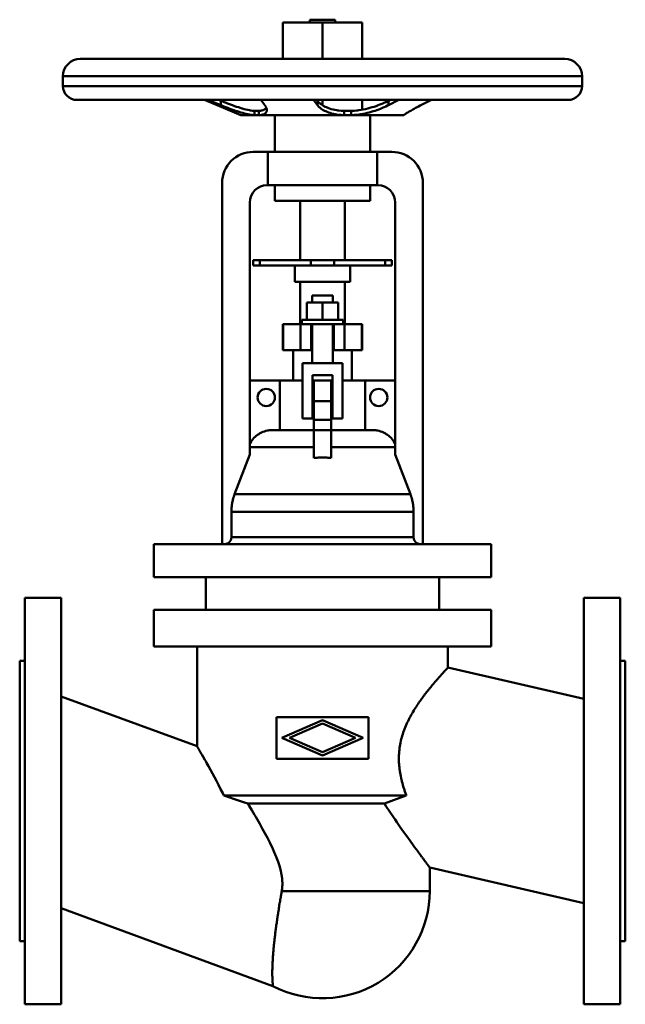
# Model space of a CAD drawing. Header units: millimetres. Extents: x 0 to 350, y -118 to 452.
import ezdxf

# ---------------------------------------------------------------- set-up
doc = ezdxf.new("R2010")
doc.units = ezdxf.units.MM
doc.layers.add('AM_0', color=7, linetype='Continuous', lineweight=30)

msp = doc.modelspace()

# ---------------------------------------------------------------- linework, layer by layer
at = {"layer": 'AM_0', "color": 7, "linetype": 'Continuous', "lineweight": 50}
for p, q in [((152, 450), (198, 450)), ((152, 450), (152, 429)), ((167.75, 451.7), (167.75, 450)), ((167.75, 451.7), (182.25, 451.7)), ((175, 450), (175, 429)), ((182.25, 450), (182.25, 451.7)), ((198, 450), (198, 429)), ((35, 429), (315, 429)), ((25, 419), (25, 413.3)), ((25, 419), (325, 419)), ((325, 413.3), (325, 419)), ((25, 413.3), (325, 413.3)), ((33, 405.3), (317, 405.3)), ((106.88, 405.3), (127.82, 396.58)), ((116.3, 402.27), (108.81, 405.29)), ((115, 405.29), (116.3, 404.77)), ((116.3, 404.77), (116.3, 402.27)), ((139.33, 405.29), (141.64, 402.27)), ((172.08, 402.27), (169.76, 405.29)), ((171.68, 405.29), (172.08, 404.77)), ((172.08, 404.77), (172.08, 402.27)), ((175, 405.3), (175, 402.24)), ((198, 405.3), (198, 399.69)), ((219.15, 405.29), (213.08, 402.27)), ((213.08, 404.77), (214.13, 405.29)), ((213.08, 404.77), (213.08, 402.27)), ((231.89, 402.27), (237.95, 405.29)), ((135.72, 399.02), (135.72, 396.53)), ((138.24, 399.02), (138.24, 396.53)), ((187.49, 399.02), (187.49, 396.53)), ((187.49, 399.02), (189.52, 399)), ((189.52, 399), (191.56, 399.02)), ((191.56, 399.02), (191.56, 396.53)), ((127.82, 396.58), (134.81, 396.58)), ((128.2, 396.5), (221.8, 396.5)), ((139.07, 396.58), (186.1, 396.58)), ((147.5, 396.5), (147.5, 375.3)), ((191.56, 396.53), (187.49, 396.53)), ((192.98, 396.58), (222.05, 396.58)), ((202.5, 375.3), (202.5, 396.5)), ((222, 396.52), (222, 396.53)), ((135, 375.3), (215, 375.3)), ((143.38, 356), (143.38, 375.3)), ((206.62, 375.3), (206.62, 356)), ((117, 148.5), (117, 357.3)), ((207, 356), (143, 356)), ((147.5, 356), (147.5, 347)), ((202.5, 347), (202.5, 356)), ((233, 357.3), (233, 148.5)), ((133, 346), (133, 200.39)), ((147.5, 347), (202.5, 347)), ((162, 347), (162, 312.6)), ((188, 312.6), (188, 347)), ((217, 200.39), (217, 346)), ((135, 312.6), (215, 312.6)), ((135, 312.6), (135, 309.6)), ((135, 309.6), (215, 309.6)), ((138.71, 312.6), (138.71, 309.6)), ((159, 309.6), (159, 300.1)), ((168.33, 312.6), (168.33, 309.6)), ((181.67, 312.6), (181.67, 309.6)), ((191, 300.1), (191, 309.6)), ((211.29, 312.6), (211.29, 309.6)), ((215, 312.6), (215, 309.6)), ((159, 300.1), (191, 300.1)), ((162, 300.1), (162, 275.7)), ((188, 275.7), (188, 300.1)), ((169, 292.2), (169, 288.2)), ((169, 292.2), (181, 292.2)), ((181, 288.2), (181, 292.2)), ((166, 278.2), (166, 288.2)), ((184, 288.2), (166, 288.2)), ((175, 278.2), (175, 288.2)), ((184, 278.2), (184, 288.2)), ((152, 275.7), (152, 260.7)), ((198, 275.7), (152, 275.7)), ((152.36, 260.7), (152.36, 275.7)), ((162.3, 260.7), (162.3, 275.7)), ((163, 278.2), (163, 275.7)), ((187, 278.2), (163, 278.2)), ((168.5, 260.7), (168.5, 275.7)), ((169, 275.7), (169, 253.2)), ((181, 253.2), (181, 275.7)), ((181.5, 260.7), (181.5, 275.7)), ((187, 275.7), (187, 278.2)), ((187.7, 260.7), (187.7, 275.7)), ((197.64, 260.7), (197.64, 275.7)), ((198, 260.7), (198, 275.7)), ((152, 260.7), (169, 260.7)), ((158, 260.7), (158, 243.2)), ((181, 260.7), (198, 260.7)), ((192, 243.2), (192, 260.7)), ((163.5, 221.2), (163.5, 253.2)), ((163.5, 253.2), (186.5, 253.2)), ((186.5, 253.2), (186.5, 221.2)), ((169.25, 246.2), (169.25, 221.2)), ((180.75, 246.2), (169.25, 246.2)), ((180.75, 221.2), (180.75, 246.2)), ((133, 243.2), (163.49, 243.2)), ((150.32, 214.5), (150.32, 243.2)), ((169.24, 243.2), (180.76, 243.2)), ((170, 198.29), (170, 243.2)), ((180, 198.29), (180, 243.2)), ((186.51, 243.2), (217, 243.2)), ((199.68, 243.2), (199.68, 214.5)), ((170, 231.2), (180, 231.2)), ((169.25, 221.2), (163.5, 221.2)), ((170, 220.42), (180, 220.42)), ((186.5, 221.2), (180.75, 221.2)), ((146.32, 214.5), (170, 214.5)), ((170, 214.42), (180, 214.42)), ((180, 214.5), (203.68, 214.5)), ((124.23, 177.47), (133, 200.39)), ((133, 204.63), (170, 204.63)), ((180, 204.63), (217, 204.63)), ((217, 200.39), (225.77, 177.47)), ((124.23, 177.47), (225.77, 177.47)), ((122.34, 152.5), (122.34, 167.21)), ((122.34, 167.21), (227.66, 167.21)), ((227.66, 167.21), (227.66, 152.5)), ((77.5, 148.5), (77.5, 129.5)), ((77.5, 148.5), (272.5, 148.5)), ((122.34, 152.5), (227.66, 152.5)), ((272.5, 129.5), (272.5, 148.5)), ((272.5, 129.5), (77.5, 129.5)), ((107.5, 129.5), (107.5, 110.5)), ((242.5, 110.5), (242.5, 129.5)), ((24, 117.5), (3, 117.5)), ((3, 117.5), (3, -117.5)), ((24, -117.5), (24, 117.5)), ((347, 117.5), (326, 117.5)), ((326, -117.5), (326, 117.5)), ((347, -117.5), (347, 117.5)), ((77.5, 110.5), (77.5, 89.3)), ((77.5, 110.5), (272.5, 110.5)), ((272.5, 89.3), (272.5, 110.5)), ((272.5, 89.3), (77.5, 89.3)), ((102.5, 89.3), (102.5, 31.67)), ((247.5, 77.14), (247.5, 89.3)), ((3, 81), (0, 81)), ((0, -81), (0, 81)), ((350, 81), (347, 81)), ((350, 81), (350, -81)), ((326, 59.01), (247.5, 77.14)), ((102.5, 31.67), (24, 60.53)), ((201.5, 48.5), (148.5, 48.5)), ((148.5, 48.5), (148.5, 24.5)), ((151.5, 36.5), (175, 46.7)), ((175, 46.7), (198.5, 36.5)), ((201.5, 24.5), (201.5, 48.5)), ((175, 44.74), (156.02, 36.5)), ((193.98, 36.5), (175, 44.74)), ((175, 26.3), (151.5, 36.5)), ((156.02, 36.5), (175, 28.26)), ((198.5, 36.5), (175, 26.3)), ((175, 28.26), (193.98, 36.5)), ((148.5, 24.5), (201.5, 24.5)), ((223.45, 3.2), (117.95, 3.2)), ((223.45, 3.2), (210.87, -1.5)), ((210.87, -1.5), (131.78, -1.5)), ((237, -52), (237, -38.47)), ((237, -38.47), (326, -59.01)), ((237, -52), (151.44, -52)), ((24, -61.99), (146.37, -106.99)), ((0, -81), (3, -81)), ((347, -81), (350, -81)), ((3, -117.5), (24, -117.5)), ((326, -117.5), (347, -117.5))]:
    msp.add_line(p, q, dxfattribs=at)
for points in [[(116.3, 404.77), (116.92, 404.52), (118.16, 404.03), (119.39, 403.55), (120.01, 403.31), (120.62, 403.08), (121.83, 402.63), (123.01, 402.2), (124.16, 401.8), (125.28, 401.41), (126.38, 401.05), (126.94, 400.87), (127.49, 400.7), (128.59, 400.37), (129.68, 400.07), (130.74, 399.8), (131.76, 399.56), (132.74, 399.37), (133.21, 399.29), (133.67, 399.21), (134.53, 399.1), (135.34, 399.04), (135.72, 399.02)], [(172.08, 404.77), (172.28, 404.52), (172.72, 404.03), (173.22, 403.55), (173.5, 403.31), (173.78, 403.08), (174.4, 402.63), (175.06, 402.2), (175.77, 401.8), (176.51, 401.41), (177.3, 401.05), (177.73, 400.87), (178.17, 400.7), (179.1, 400.37), (180.09, 400.07), (181.13, 399.8), (182.22, 399.56), (183.35, 399.37), (183.93, 399.29), (184.51, 399.21), (185.7, 399.1), (186.89, 399.04), (187.49, 399.02)], [(191.56, 399.02), (192.16, 399.04), (193.4, 399.1), (194.67, 399.21), (195.31, 399.29), (195.96, 399.37), (197.26, 399.56), (198.57, 399.8), (199.86, 400.07), (201.15, 400.37), (202.4, 400.7), (203.02, 400.87), (203.62, 401.05), (204.8, 401.41), (205.95, 401.8), (207.09, 402.2), (208.23, 402.63), (209.36, 403.08), (209.92, 403.31), (210.46, 403.55), (211.54, 404.03), (212.58, 404.52), (213.08, 404.77)], [(134.81, 396.58), (134.42, 396.62), (133.6, 396.72), (132.74, 396.87), (132.28, 396.96), (131.82, 397.05), (130.87, 397.27), (129.88, 397.52), (128.87, 397.79), (127.85, 398.09), (126.81, 398.41), (126.29, 398.58), (125.77, 398.75), (124.74, 399.1), (123.68, 399.46), (122.59, 399.85), (121.48, 400.26), (120.34, 400.69), (119.77, 400.9), (119.19, 401.13), (118.04, 401.58), (116.88, 402.04), (116.3, 402.27)], [(135.72, 399.02), (135.93, 399.01), (136.34, 399.01), (136.76, 399), (136.98, 399)], [(136.98, 399), (137.19, 399), (137.61, 399.01), (138.03, 399.01), (138.24, 399.02)], [(138.24, 399.02), (138.41, 399.03), (138.76, 399.05), (139.1, 399.08), (139.27, 399.1), (139.43, 399.12), (139.75, 399.18), (140.05, 399.24), (140.34, 399.31), (140.62, 399.4), (140.88, 399.49), (141, 399.54), (141.12, 399.59), (141.35, 399.71), (141.56, 399.83), (141.75, 399.96), (141.93, 400.09), (142.09, 400.24), (142.17, 400.31), (142.24, 400.39), (142.36, 400.55), (142.48, 400.71), (142.53, 400.8)], [(142.82, 399.45), (142.82, 399.33), (142.79, 399.1), (142.75, 398.88), (142.72, 398.77), (142.69, 398.66), (142.6, 398.45), (142.49, 398.24), (142.36, 398.04), (142.2, 397.85), (142.01, 397.66), (141.91, 397.58), (141.8, 397.49), (141.57, 397.33), (141.31, 397.19), (141.03, 397.05), (140.72, 396.93), (140.39, 396.83), (140.21, 396.78), (140.04, 396.74), (139.66, 396.66), (139.27, 396.6), (139.07, 396.58)], [(141.64, 402.27), (141.71, 402.18), (141.83, 402.01), (141.95, 401.85), (142, 401.76), (142.06, 401.68), (142.16, 401.52), (142.25, 401.35), (142.34, 401.19), (142.42, 401.03), (142.49, 400.87), (142.53, 400.79), (142.56, 400.71), (142.62, 400.55), (142.67, 400.4), (142.71, 400.25), (142.75, 400.1), (142.78, 399.95), (142.79, 399.88), (142.8, 399.8), (142.81, 399.66), (142.82, 399.52), (142.82, 399.45)], [(186.1, 396.58), (185.54, 396.62), (184.43, 396.72), (183.35, 396.87), (182.81, 396.96), (182.29, 397.05), (181.27, 397.27), (180.28, 397.52), (179.35, 397.79), (178.46, 398.09), (177.63, 398.41), (177.24, 398.58), (176.86, 398.75), (176.14, 399.1), (175.47, 399.46), (174.82, 399.85), (174.21, 400.26), (173.65, 400.69), (173.39, 400.9), (173.14, 401.13), (172.67, 401.58), (172.26, 402.04), (172.08, 402.27)], [(213.08, 402.27), (212.61, 402.04), (211.64, 401.58), (210.64, 401.13), (210.13, 400.9), (209.61, 400.69), (208.56, 400.26), (207.5, 399.85), (206.43, 399.46), (205.35, 399.1), (204.28, 398.75), (203.72, 398.58), (203.16, 398.41), (202, 398.09), (200.82, 397.79), (199.62, 397.52), (198.4, 397.27), (197.18, 397.05), (196.57, 396.96), (195.96, 396.87), (194.75, 396.72), (193.57, 396.62), (192.98, 396.58)], [(222.05, 396.58), (222.09, 396.62), (222.23, 396.72), (222.42, 396.87), (222.55, 396.96), (222.68, 397.05), (223, 397.27), (223.38, 397.52), (223.81, 397.79), (224.29, 398.09), (224.82, 398.41), (225.09, 398.58), (225.38, 398.75), (225.97, 399.1), (226.61, 399.46), (227.3, 399.85), (228.04, 400.26), (228.82, 400.69), (229.23, 400.9), (229.66, 401.13), (230.52, 401.58), (231.43, 402.04), (231.89, 402.27)], [(135.72, 396.53), (135.57, 396.53), (135.27, 396.55), (134.97, 396.56), (134.81, 396.58)], [(138.24, 396.53), (137.81, 396.52), (136.98, 396.52), (136.15, 396.52), (135.72, 396.53)], [(139.07, 396.58), (138.93, 396.56), (138.66, 396.55), (138.38, 396.53), (138.24, 396.53)], [(187.49, 396.53), (187.25, 396.53), (186.79, 396.55), (186.32, 396.56), (186.1, 396.58)], [(192.98, 396.58), (192.74, 396.56), (192.27, 396.55), (191.8, 396.53), (191.56, 396.53)], [(222, 396.53), (222, 396.53), (222.01, 396.55), (222.03, 396.56), (222.05, 396.58)], [(133, 206.57), (133.22, 206.97), (133.71, 207.76), (134.24, 208.51), (134.53, 208.87), (134.82, 209.22), (135.41, 209.88), (136.03, 210.48), (136.7, 211.07), (137.43, 211.63), (138.2, 212.15), (138.59, 212.39), (138.99, 212.62), (139.79, 213.03), (140.59, 213.38), (141.41, 213.69), (142.28, 213.96), (143.18, 214.17), (143.63, 214.26), (144.09, 214.34), (145, 214.44), (145.89, 214.49), (146.32, 214.5)], [(203.68, 214.5), (204.11, 214.49), (205, 214.44), (205.91, 214.34), (206.37, 214.26), (206.82, 214.17), (207.72, 213.96), (208.59, 213.69), (209.41, 213.38), (210.21, 213.03), (211.01, 212.62), (211.41, 212.39), (211.8, 212.15), (212.57, 211.63), (213.3, 211.07), (213.97, 210.48), (214.59, 209.88), (215.18, 209.22), (215.47, 208.87), (215.76, 208.51), (216.29, 207.76), (216.78, 206.97), (217, 206.57)], [(180, 198.29), (179.72, 198.33), (179.17, 198.38), (178.61, 198.44), (178.33, 198.46), (178.06, 198.48), (177.5, 198.51), (176.95, 198.54), (176.39, 198.57), (175.83, 198.58), (175.28, 198.59), (175, 198.59), (174.72, 198.59), (174.17, 198.58), (173.61, 198.57), (173.05, 198.54), (172.5, 198.51), (171.94, 198.48), (171.67, 198.46), (171.39, 198.44), (170.83, 198.38), (170.28, 198.33), (170, 198.29)], [(122.34, 167.21), (122.35, 167.48), (122.36, 168.04), (122.38, 168.6), (122.39, 168.88), (122.41, 169.17), (122.46, 169.74), (122.51, 170.32), (122.58, 170.89), (122.66, 171.47), (122.75, 172.06), (122.81, 172.35), (122.86, 172.64), (122.98, 173.22), (123.11, 173.8), (123.25, 174.37), (123.4, 174.95), (123.57, 175.52), (123.65, 175.8), (123.74, 176.08), (123.93, 176.64), (124.13, 177.2), (124.23, 177.47)], [(225.77, 177.47), (225.87, 177.2), (226.07, 176.64), (226.26, 176.08), (226.35, 175.8), (226.43, 175.52), (226.6, 174.95), (226.75, 174.37), (226.89, 173.8), (227.02, 173.22), (227.14, 172.64), (227.19, 172.35), (227.25, 172.06), (227.34, 171.47), (227.42, 170.89), (227.49, 170.32), (227.54, 169.74), (227.59, 169.17), (227.61, 168.88), (227.62, 168.6), (227.64, 168.04), (227.65, 167.48), (227.66, 167.21)], [(118.2, 148.5), (118.23, 148.5), (118.28, 148.5), (118.34, 148.5), (118.37, 148.5), (118.4, 148.5), (118.46, 148.51), (118.51, 148.51), (118.57, 148.52), (118.63, 148.52), (118.69, 148.53), (118.72, 148.53), (118.75, 148.54), (118.81, 148.54), (118.87, 148.55), (118.93, 148.56), (118.99, 148.57), (119.05, 148.59), (119.08, 148.59), (119.11, 148.6), (119.17, 148.61), (119.23, 148.63), (119.26, 148.63), (119.29, 148.64), (119.35, 148.66), (119.4, 148.67), (119.43, 148.68), (119.46, 148.69), (119.52, 148.71), (119.57, 148.73), (119.63, 148.75), (119.68, 148.77), (119.74, 148.79), (119.76, 148.8), (119.79, 148.81), (119.84, 148.83), (119.89, 148.85), (119.94, 148.87), (120, 148.9), (120.05, 148.92), (120.08, 148.94), (120.1, 148.95), (120.16, 148.98), (120.21, 149), (120.26, 149.03), (120.31, 149.06), (120.37, 149.09), (120.39, 149.11), (120.42, 149.12), (120.47, 149.16), (120.52, 149.19), (120.57, 149.22), (120.62, 149.26), (120.67, 149.29), (120.7, 149.31), (120.72, 149.33), (120.77, 149.36), (120.82, 149.4), (120.86, 149.44), (120.91, 149.48), (120.96, 149.51), (120.98, 149.53), (121, 149.55), (121.04, 149.59), (121.08, 149.63), (121.1, 149.65), (121.13, 149.67), (121.17, 149.71), (121.21, 149.75), (121.23, 149.77), (121.25, 149.79), (121.28, 149.83), (121.32, 149.87), (121.36, 149.92), (121.4, 149.96), (121.44, 150.01), (121.46, 150.03), (121.48, 150.06), (121.52, 150.1), (121.55, 150.15), (121.59, 150.2), (121.62, 150.25), (121.66, 150.3), (121.68, 150.32), (121.69, 150.35), (121.73, 150.4), (121.76, 150.45), (121.79, 150.5), (121.82, 150.56), (121.85, 150.61), (121.87, 150.63), (121.88, 150.66), (121.91, 150.71), (121.93, 150.77), (121.96, 150.82), (121.98, 150.87), (122.01, 150.92), (122.02, 150.95), (122.03, 150.97), (122.05, 151.03), (122.07, 151.08), (122.09, 151.13), (122.11, 151.19), (122.13, 151.24), (122.14, 151.27), (122.15, 151.3), (122.17, 151.35), (122.19, 151.41), (122.2, 151.44), (122.2, 151.47), (122.22, 151.53), (122.24, 151.59), (122.24, 151.62), (122.25, 151.65), (122.26, 151.71), (122.27, 151.77), (122.29, 151.82), (122.3, 151.88), (122.3, 151.94), (122.31, 151.97), (122.31, 152), (122.32, 152.06), (122.33, 152.12), (122.33, 152.18), (122.34, 152.24), (122.34, 152.3), (122.34, 152.33), (122.34, 152.36), (122.34, 152.42), (122.34, 152.47), (122.34, 152.5)], [(227.66, 152.5), (227.66, 152.47), (227.66, 152.42), (227.66, 152.36), (227.66, 152.33), (227.66, 152.3), (227.66, 152.24), (227.67, 152.18), (227.67, 152.12), (227.68, 152.06), (227.69, 152), (227.69, 151.97), (227.7, 151.94), (227.7, 151.88), (227.71, 151.82), (227.73, 151.77), (227.74, 151.71), (227.75, 151.65), (227.76, 151.62), (227.76, 151.59), (227.78, 151.53), (227.8, 151.47), (227.8, 151.44), (227.81, 151.41), (227.83, 151.35), (227.85, 151.3), (227.86, 151.27), (227.87, 151.24), (227.89, 151.19), (227.91, 151.13), (227.93, 151.08), (227.95, 151.03), (227.97, 150.97), (227.98, 150.95), (227.99, 150.92), (228.02, 150.87), (228.04, 150.82), (228.07, 150.77), (228.09, 150.71), (228.12, 150.66), (228.13, 150.63), (228.15, 150.61), (228.18, 150.56), (228.21, 150.5), (228.24, 150.45), (228.27, 150.4), (228.31, 150.35), (228.32, 150.32), (228.34, 150.3), (228.38, 150.25), (228.41, 150.2), (228.45, 150.15), (228.48, 150.1), (228.52, 150.06), (228.54, 150.03), (228.56, 150.01), (228.6, 149.96), (228.64, 149.92), (228.68, 149.87), (228.72, 149.83), (228.75, 149.79), (228.77, 149.77), (228.79, 149.75), (228.83, 149.71), (228.87, 149.67), (228.9, 149.65), (228.92, 149.63), (228.96, 149.59), (229, 149.55), (229.02, 149.53), (229.04, 149.51), (229.09, 149.48), (229.14, 149.44), (229.18, 149.4), (229.23, 149.36), (229.28, 149.33), (229.3, 149.31), (229.33, 149.29), (229.38, 149.26), (229.43, 149.22), (229.48, 149.19), (229.53, 149.16), (229.58, 149.12), (229.61, 149.11), (229.63, 149.09), (229.69, 149.06), (229.74, 149.03), (229.79, 149), (229.84, 148.98), (229.9, 148.95), (229.92, 148.94), (229.95, 148.92), (230, 148.9), (230.06, 148.87), (230.11, 148.85), (230.16, 148.83), (230.21, 148.81), (230.24, 148.8), (230.26, 148.79), (230.32, 148.77), (230.37, 148.75), (230.43, 148.73), (230.48, 148.71), (230.54, 148.69), (230.57, 148.68), (230.6, 148.67), (230.65, 148.66), (230.71, 148.64), (230.74, 148.63), (230.77, 148.63), (230.83, 148.61), (230.89, 148.6), (230.92, 148.59), (230.95, 148.59), (231.01, 148.57), (231.07, 148.56), (231.13, 148.55), (231.19, 148.54), (231.25, 148.54), (231.28, 148.53), (231.31, 148.53), (231.37, 148.52), (231.43, 148.52), (231.49, 148.51), (231.54, 148.51), (231.6, 148.5), (231.63, 148.5), (231.66, 148.5), (231.72, 148.5), (231.77, 148.5), (231.8, 148.5)], [(247.5, 77.14), (247.5, 77.13), (247.48, 77.12), (247.45, 77.09), (247.43, 77.06), (247.41, 77.04), (247.35, 76.97), (247.27, 76.89), (247.18, 76.79), (247.07, 76.68), (246.95, 76.55), (246.88, 76.47), (246.81, 76.4), (246.65, 76.23), (246.48, 76.05), (246.3, 75.85), (246.1, 75.63), (245.88, 75.4), (245.77, 75.28), (245.65, 75.15), (245.41, 74.89), (245.15, 74.61), (245.01, 74.46), (244.88, 74.31), (244.59, 73.99), (244.29, 73.66), (244.13, 73.49), (243.98, 73.32), (243.65, 72.96), (243.31, 72.58), (242.96, 72.19), (242.6, 71.78), (242.23, 71.36), (242.04, 71.15), (241.84, 70.93), (241.45, 70.48), (241.05, 70.02), (240.63, 69.54), (240.21, 69.05), (239.78, 68.55), (239.56, 68.3), (239.35, 68.04), (238.9, 67.51), (238.45, 66.98), (238, 66.43), (237.54, 65.87), (237.07, 65.3), (236.84, 65.01), (236.6, 64.72), (236.13, 64.13), (235.66, 63.54), (235.18, 62.93), (234.71, 62.32), (234.23, 61.7), (233.99, 61.38), (233.75, 61.06), (233.26, 60.41), (232.76, 59.74), (232.26, 59.06), (231.76, 58.36), (231.26, 57.65), (231.01, 57.29), (230.75, 56.92), (230.25, 56.18), (229.74, 55.43), (229.49, 55.04), (229.24, 54.66), (228.73, 53.88), (228.23, 53.08), (227.98, 52.68), (227.74, 52.27), (227.24, 51.45), (226.76, 50.62), (226.28, 49.77), (225.8, 48.91), (225.34, 48.04), (225.11, 47.6), (224.89, 47.16), (224.44, 46.27), (224.01, 45.36), (223.59, 44.45), (223.18, 43.52), (222.79, 42.58), (222.6, 42.11), (222.41, 41.64), (222.05, 40.68), (221.71, 39.71), (221.39, 38.73), (221.08, 37.75), (220.8, 36.76), (220.67, 36.26), (220.54, 35.76), (220.3, 34.75), (220.08, 33.74), (219.88, 32.72), (219.71, 31.7), (219.56, 30.67), (219.49, 30.15), (219.43, 29.64), (219.33, 28.6), (219.25, 27.56), (219.2, 26.52), (219.17, 25.48), (219.16, 24.45), (219.16, 23.93), (219.18, 23.41), (219.21, 22.38), (219.27, 21.35), (219.31, 20.84), (219.36, 20.33), (219.46, 19.31), (219.58, 18.3), (219.65, 17.8), (219.72, 17.29), (219.88, 16.29), (220.05, 15.29), (220.25, 14.3), (220.45, 13.31), (220.68, 12.33), (220.8, 11.84), (220.92, 11.35), (221.17, 10.37), (221.44, 9.4), (221.71, 8.44), (222.01, 7.47), (222.31, 6.52), (222.47, 6.04), (222.62, 5.56), (222.95, 4.62), (223.28, 3.67), (223.45, 3.2)], [(102.5, 31.67), (102.5, 31.67), (102.5, 31.66), (102.51, 31.65), (102.52, 31.64), (102.52, 31.63), (102.54, 31.6), (102.56, 31.57), (102.58, 31.53), (102.61, 31.49), (102.64, 31.44), (102.65, 31.41), (102.67, 31.38), (102.71, 31.31), (102.75, 31.24), (102.79, 31.17), (102.84, 31.08), (102.89, 30.99), (102.92, 30.95), (102.95, 30.9), (103.01, 30.8), (103.07, 30.69), (103.1, 30.63), (103.14, 30.58), (103.21, 30.46), (103.28, 30.33), (103.32, 30.26), (103.36, 30.2), (103.44, 30.06), (103.52, 29.91), (103.61, 29.76), (103.7, 29.61), (103.79, 29.45), (103.84, 29.36), (103.89, 29.28), (103.99, 29.11), (104.09, 28.93), (104.2, 28.74), (104.31, 28.55), (104.42, 28.36), (104.48, 28.26), (104.54, 28.16), (104.66, 27.95), (104.78, 27.74), (105.22, 26.96), (106.07, 25.49), (107, 23.85), (107.49, 22.97), (108, 22.06), (109.07, 20.14), (110.19, 18.12), (111.34, 16.01), (112.51, 13.83), (113.69, 11.6), (114.28, 10.48), (114.88, 9.32), (116.09, 6.94), (117.33, 4.47), (117.95, 3.2)], [(131.78, -1.5), (129.43, -0.73), (124.79, 0.82), (120.21, 2.41), (117.95, 3.2)], [(131.78, -1.5), (132.54, -2.75), (134.09, -5.3), (135.63, -7.88), (136.4, -9.19), (137.17, -10.5), (138.7, -13.16), (140.21, -15.83), (141.69, -18.53), (143.13, -21.25), (144.52, -23.98), (145.2, -25.36), (145.86, -26.74), (147.13, -29.53), (148.3, -32.34), (149.36, -35.18), (150.29, -38.08), (150.75, -39.8), (150.87, -40.29), (150.99, -40.79), (151.04, -41.04), (151.1, -41.29), (151.2, -41.79), (151.29, -42.29), (151.34, -42.55), (151.38, -42.8), (151.46, -43.31), (151.54, -43.83), (151.57, -44.08), (151.6, -44.34), (151.66, -44.86), (151.71, -45.39), (151.75, -45.91), (151.78, -46.44), (151.8, -46.98), (151.81, -47.25), (151.81, -47.52), (151.81, -48.06), (151.8, -48.6), (151.77, -49.13), (151.74, -49.66), (151.69, -50.19), (151.66, -50.45), (151.64, -50.71), (151.57, -51.23), (151.49, -51.74), (151.44, -52)], [(210.87, -1.5), (211.88, -3.09), (213.93, -6.21), (215.97, -9.26), (216.98, -10.75), (217.99, -12.21), (219.96, -15.06), (221.88, -17.78), (223.74, -20.39), (225.57, -22.94), (227.36, -25.41), (228.23, -26.6), (229.07, -27.75), (230.02, -29.05), (230.29, -29.41), (230.55, -29.77), (230.68, -29.94), (230.8, -30.12), (231.06, -30.46), (231.31, -30.8), (231.55, -31.13), (231.79, -31.46), (232.03, -31.78), (232.15, -31.94), (232.26, -32.09), (232.49, -32.4), (232.72, -32.71), (232.93, -33), (233.15, -33.29), (233.36, -33.57), (233.46, -33.71), (233.56, -33.85), (233.76, -34.12), (233.96, -34.38), (234.14, -34.63), (234.33, -34.88), (234.51, -35.12), (234.59, -35.24), (234.68, -35.35), (234.85, -35.58), (235.01, -35.79), (235.16, -36), (235.31, -36.2), (235.46, -36.4), (235.53, -36.49), (235.59, -36.58), (235.73, -36.76), (235.85, -36.93), (235.91, -37.01), (235.97, -37.09), (236.08, -37.24), (236.19, -37.38), (236.24, -37.45), (236.29, -37.52), (236.38, -37.64), (236.47, -37.76), (236.55, -37.87), (236.63, -37.97), (236.69, -38.06), (236.73, -38.1), (236.75, -38.14), (236.81, -38.21), (236.86, -38.27), (236.9, -38.33), (236.93, -38.37), (236.96, -38.41), (236.97, -38.42), (236.98, -38.44), (236.99, -38.45), (237, -38.46), (237, -38.47)], [(151.44, -52), (151.38, -52.39), (151.24, -53.17), (151.1, -53.96), (151.04, -54.35), (150.97, -54.74), (150.84, -55.53), (150.7, -56.32), (150.57, -57.1), (150.44, -57.89), (150.31, -58.68), (150.24, -59.07), (150.18, -59.47), (150.05, -60.26), (149.92, -61.04), (149.8, -61.83), (149.67, -62.61), (149.55, -63.4), (149.49, -63.79), (149.43, -64.18), (149.31, -64.96), (149.19, -65.74), (149.13, -66.12), (149.08, -66.51), (148.96, -67.28), (148.85, -68.05), (148.79, -68.43), (148.74, -68.81), (148.63, -69.58), (148.52, -70.33), (148.42, -71.09), (148.31, -71.83), (148.21, -72.58), (148.16, -72.95), (148.11, -73.32), (148.01, -74.05), (147.92, -74.78), (147.83, -75.51), (147.74, -76.22), (147.65, -76.94), (147.6, -77.29), (147.56, -77.64), (147.48, -78.34), (147.4, -79.04), (147.32, -79.72), (147.24, -80.4), (147.17, -81.08), (147.13, -81.41), (147.09, -81.74), (147.02, -82.4), (146.96, -83.05), (146.89, -83.69), (146.83, -84.32), (146.77, -84.95), (146.74, -85.26), (146.71, -85.57), (146.66, -86.18), (146.61, -86.78), (146.56, -87.37), (146.51, -87.95), (146.46, -88.52), (146.44, -88.8), (146.42, -89.08), (146.38, -89.64), (146.34, -90.19), (146.32, -90.46), (146.3, -90.74), (146.27, -91.28), (146.23, -91.81), (146.22, -92.08), (146.2, -92.34), (146.17, -92.87), (146.15, -93.39), (146.12, -93.9), (146.1, -94.4), (146.08, -94.9), (146.07, -95.15), (146.06, -95.39), (146.05, -95.88), (146.03, -96.35), (146.02, -96.82), (146.01, -97.28), (146, -97.73), (146, -97.95), (146, -98.18), (145.99, -98.61), (145.99, -99.03), (145.99, -99.45), (145.99, -99.86), (145.99, -100.25), (145.99, -100.45), (146, -100.64), (146, -101.01), (146.01, -101.38), (146.02, -101.74), (146.03, -102.08), (146.04, -102.41), (146.04, -102.58), (146.05, -102.74), (146.06, -103.05), (146.08, -103.35), (146.09, -103.64), (146.11, -103.92), (146.12, -104.19), (146.13, -104.31), (146.14, -104.44), (146.16, -104.68), (146.17, -104.92), (146.18, -105.03), (146.19, -105.14), (146.21, -105.34), (146.22, -105.54), (146.23, -105.63), (146.24, -105.72), (146.25, -105.89), (146.27, -106.05), (146.28, -106.2), (146.3, -106.33), (146.31, -106.45), (146.32, -106.51), (146.32, -106.56), (146.33, -106.66), (146.34, -106.74), (146.35, -106.81), (146.36, -106.87), (146.36, -106.92), (146.36, -106.94), (146.37, -106.96), (146.37, -106.98), (146.37, -106.99), (146.37, -106.99)]]:
    msp.add_lwpolyline(points, dxfattribs=at)
for centre in [(142.5, 233.3), (207.5, 233.3)]:
    msp.add_circle(centre, 5, dxfattribs=at)
for centre, radius, start, end in [((35, 419), 10, 90, 180), ((315, 419), 10, 0, 90), ((33, 413.3), 8, 180, 270), ((317, 413.3), 8, 270, 0), ((128.2, 397.5), 1, 247.3801, 270), ((221.8, 397.5), 1, 270, 281.537), ((135, 357.3), 18, 90, 180), ((215, 357.3), 18, 0, 90), ((143, 346), 10, 90, 180), ((207, 346), 10, 0, 90), ((116.25, 152.5), 4, 270, 280.8069), ((233.75, 152.5), 4, 259.1931, 270), ((175, -52), 62, 242.4984, 0)]:
    msp.add_arc(centre, radius, start, end, dxfattribs=at)

doc.saveas('drawing.dxf')
